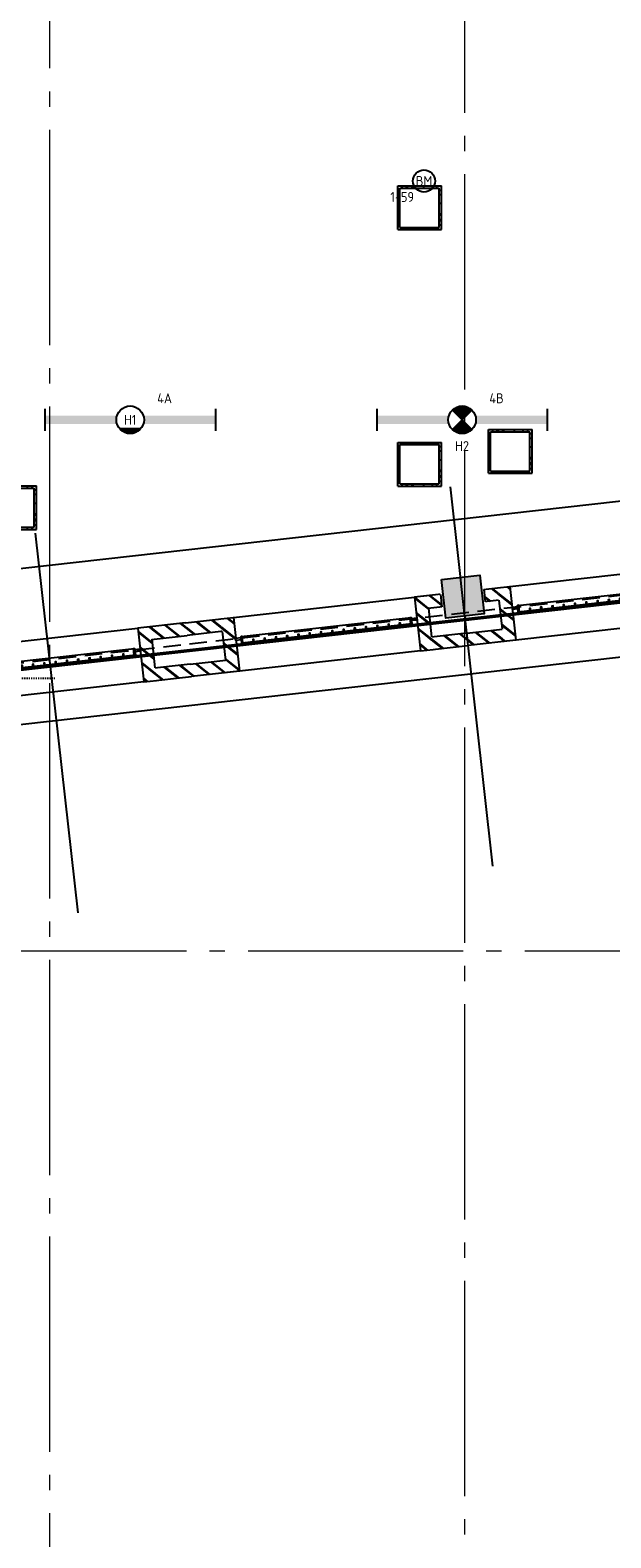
# Model space of a CAD drawing. Header units: millimetres. Extents: x -38031 to 123247, y -16330 to 129979.
# Tile 101 of 235: x 54181 to 59429, y -1804 to 11818. Entities that reach past the tile are written whole.
import ezdxf
from ezdxf.enums import TextEntityAlignment as Align

# ---------------------------------------------------------------- set-up
doc = ezdxf.new("R2010")
doc.units = ezdxf.units.MM
doc.header["$LTSCALE"] = 50
for name, pattern in [('HIDDEN', [9.525, 6.35, -3.175]), ('HIDDEN2', [4.7625, 3.175, -1.5875]), ('STYLE_01', [0.41664, 0.20828, -0.20836]), ('STYLE_11', [5, 3.888855, -0.416718, 0.277786, -0.416641])]:
    doc.linetypes.add(name, pattern=pattern)
for name, color, linetype in [('AL$1A---_ALGEMEEN', 8, 'Continuous'), ('AM$1A---_ARCERING', 8, 'Continuous'), ('BOUWKUNDIG', 8, 'Continuous'), ('brandscheiding', 5, 'HIDDEN'), ('EB6511--_ATTRIB', 2, 'Continuous'), ('EL6121--', 3, 'Continuous'), ('EL6311--', 3, 'Continuous'), ('EL6311--NV', 7, 'Continuous'), ('EL6511--', 3, 'Continuous'), ('versterkte strook', 7, 'Continuous'), ('Vloerdoos verdieping', 51, 'Continuous')]:
    doc.layers.add(name, color=color, linetype=linetype)
doc.layers.add('stramien', color=1, linetype='STYLE_11', lineweight=15)
doc.styles.add('BURO-018', font='iso.shx', dxfattribs={"height": 90})
pattern_1 = [(45, (0, 0), (70.7107, -70.7107), []), (45, (7.07, -7.07), (70.7107, -70.7107), [])]

# ---------------------------------------------------------------- blocks, each defined once
blk = doc.blocks.new('1115B6WD')
at = {"color": 0, "linetype": 'Continuous'}
for p, q in [((1.88, -1.65), (-1.88, -1.65)), ((1.68, -1.85), (-1.68, -1.85)), ((1.43, -2.05), (-1.43, -2.05)), ((1.09, -2.25), (-1.09, -2.25)), ((0.5, -2.45), (-0.5, -2.45))]:
    blk.add_line(p, q, dxfattribs=at)
blk = doc.blocks.new('1115B61540-WD2')
at = {"color": 0}
for p, q in [((-15.4, 2), (-15.4, -2)), ((15.4, 2), (15.4, -2))]:
    blk.add_line(p, q, dxfattribs=at)
at = {"color": 0, "linetype": 'Continuous'}
blk.add_circle((0, 0), 2.5, dxfattribs=at)
at = {"color": 0}
for points in [[(-2.5, 0.75), (-15.4, 0.75), (-2.5, -0.75), (-15.4, -0.75)], [(2.5, 0.75), (15.4, 0.75), (2.5, -0.75), (15.4, -0.75)]]:
    blk.add_solid(points, dxfattribs=at)
at = {"color": 0, "zscale": 100}
blk.add_blockref('1115B6WD', (0, 0), dxfattribs=at)
at = {"color": 0, "linetype": 'Continuous', "style": 'BURO-018'}
for tag, p in [('E_GKAST', (0, 8)), ('E_GROEP', (0, 5)), ('E_SGROEP', (4.5, 5)), ('E_ARMCODE', (0, 0)), ('E_SLET', (4.5, -3))]:
    blk.add_attdef(tag, text='', height=1.8, dxfattribs=at).set_placement(p, align=Align.MIDDLE)
blk = doc.blocks.new('E00018')
at = {"color": 0, "linetype": 'Continuous'}
for p, q in [((-1.77, -1.77), (1.77, 1.77)), ((1.77, -1.77), (-1.77, 1.77))]:
    blk.add_line(p, q, dxfattribs=at)
at = {"color": 0, "linetype": 'Continuous', "const_width": 2.5}
for points in [[(-0.88, 0.88, -0.198912), (0, 1.25, -0.198912), (0.88, 0.88, -1)], [(-0.88, -0.88, 0.198912), (0, -1.25, 0.198912), (0.88, -0.88, 1)]]:
    blk.add_lwpolyline(points, format="xyb", dxfattribs=at)
blk = doc.blocks.new('1115B61540-NO1')
at = {"color": 0}
for p, q in [((-15.4, 2), (-15.4, -2)), ((15.4, 2), (15.4, -2))]:
    blk.add_line(p, q, dxfattribs=at)
at = {"color": 0, "linetype": 'Continuous'}
blk.add_circle((0, 0), 2.5, dxfattribs=at)
at = {"color": 0}
for points in [[(-2.5, 0.75), (-15.4, 0.75), (-2.5, -0.75), (-15.4, -0.75)], [(2.5, 0.75), (15.4, 0.75), (2.5, -0.75), (15.4, -0.75)]]:
    blk.add_solid(points, dxfattribs=at)
at = {"color": 0, "zscale": 100}
blk.add_blockref('E00018', (0, 0), dxfattribs=at)
at = {"color": 0, "linetype": 'Continuous', "style": 'BURO-018'}
for tag, p in [('E_GKAST', (0, 8)), ('E_GROEP', (0, 5)), ('E_SGROEP', (4.5, 5)), ('E_ARMCODE', (0, 0)), ('E_SLET', (4.5, -3))]:
    blk.add_attdef(tag, text='', height=1.8, dxfattribs=at).set_placement(p, align=Align.MIDDLE)
blk = doc.blocks.new('E00123')
at = {"color": 0, "linetype": 'Continuous'}
blk.add_circle((0, 0), 2, dxfattribs=at)
at = {"color": 0, "linetype": 'Continuous', "style": 'BURO-018'}
for tag, p in [('E_TEXT1', (0, 4.5)), ('E_TEXT2', (0, 0))]:
    blk.add_attdef(tag, text='', height=1.8, dxfattribs=at).set_placement(p, align=Align.MIDDLE)
at = {"color": 0, "linetype": 'Continuous', "style": 'BURO-018', "flags": 1}
blk.add_attdef('E_MATCODE', (0, 0), '', height=1.8, dxfattribs=at)
blk = doc.blocks.new('VLOERDOOS')
at = {"layer": 'Vloerdoos verdieping'}
for p, q in [((0, 395), (395, 395)), ((0, 395), (0, 0)), ((0, 355), (20, 355)), ((0, 315), (20, 315)), ((0, 305), (20, 305)), ((20, 375), (20, 20)), ((20, 375), (375, 375)), ((40, 375), (40, 395)), ((80, 375), (80, 395)), ((90, 375), (90, 395)), ((130, 375), (130, 395)), ((140, 375), (140, 395)), ((235, 375), (235, 395)), ((315, 375), (315, 395)), ((355, 375), (355, 395)), ((375, 375), (375, 20)), ((375, 355), (395, 355)), ((375, 315), (395, 315)), ((375, 305), (395, 305)), ((395, 395), (395, 0)), ((0, 265), (20, 265)), ((0, 255), (20, 255)), ((0, 160), (20, 160)), ((375, 265), (395, 265)), ((375, 255), (395, 255)), ((375, 160), (395, 160)), ((0, 80), (20, 80)), ((0, 40), (20, 40)), ((0, 0), (395, 0)), ((20, 20), (375, 20)), ((40, 0), (40, 20)), ((80, 0), (80, 20)), ((90, 0), (90, 20)), ((130, 0), (130, 20)), ((140, 0), (140, 20)), ((235, 0), (235, 20)), ((315, 0), (315, 20)), ((355, 0), (355, 20)), ((375, 80), (395, 80)), ((375, 40), (395, 40))]:
    blk.add_line(p, q, dxfattribs=at)
blk = doc.blocks.new('31x_staal-K-hek4-p')
at = {"layer": 'AM$1A---_ARCERING', "linetype": 'Continuous', "lineweight": 0}
for points in [[(-250, 1495), (-270, 1495), (-270, 1485), (-250, 1485)], [(-250, 1393), (-270, 1393), (-270, 1383), (-250, 1383)], [(-250, 1290), (-270, 1290), (-270, 1280), (-250, 1280)], [(-250, 1188), (-270, 1188), (-270, 1178), (-250, 1178)], [(-250, 1085), (-270, 1085), (-270, 1075), (-250, 1075)], [(-250, 983), (-270, 983), (-270, 973), (-250, 973)], [(-250, 880), (-270, 880), (-270, 870), (-250, 870)], [(-250, 778), (-270, 778), (-270, 768), (-250, 768)], [(-250, 675), (-270, 675), (-270, 665), (-250, 665)], [(-250, 573), (-270, 573), (-270, 563), (-250, 563)], [(-250, 470), (-270, 470), (-270, 460), (-250, 460)], [(-250, 368), (-270, 368), (-270, 358), (-250, 358)], [(-250, 265), (-270, 265), (-270, 255), (-250, 255)], [(-250, 163), (-270, 163), (-270, 153), (-250, 153)]]:
    blk.add_hatch(color=256, dxfattribs=at).paths.add_polyline_path(points)
at = {"layer": 'AL$1A---_ALGEMEEN', "color": 0}
for points in [[(-250, 1495), (-270, 1495), (-270, 1485), (-250, 1485)], [(-250, 1393), (-270, 1393), (-270, 1383), (-250, 1383)], [(-250, 1290), (-270, 1290), (-270, 1280), (-250, 1280)], [(-250, 1188), (-270, 1188), (-270, 1178), (-250, 1178)], [(-250, 1085), (-270, 1085), (-270, 1075), (-250, 1075)], [(-250, 983), (-270, 983), (-270, 973), (-250, 973)], [(-250, 880), (-270, 880), (-270, 870), (-250, 870)], [(-250, 778), (-270, 778), (-270, 768), (-250, 768)], [(-250, 675), (-270, 675), (-270, 665), (-250, 665)], [(-250, 573), (-270, 573), (-270, 563), (-250, 563)], [(-250, 470), (-270, 470), (-270, 460), (-250, 460)], [(-250, 368), (-270, 368), (-270, 358), (-250, 358)], [(-250, 265), (-270, 265), (-270, 255), (-250, 255)], [(-250, 163), (-270, 163), (-270, 153), (-250, 153)]]:
    blk.add_lwpolyline(points, close=True, dxfattribs=at)
at = {"color": 0}
for points in [[(-488, 2082), (-488, 1648), (-375, 1648), (-375, 2082)], [(-113, 2082), (-113, 1648), (0, 1648), (0, 2082)], [(-488, -434), (-488, 0), (-375, 0), (-375, -434)], [(-113, -434), (-113, 0), (0, 0), (0, -434)]]:
    blk.add_wipeout(points, dxfattribs=at).dxf.layer = 'AL$1A---_ALGEMEEN'
at = {"layer": 'AM$1A---_ARCERING', "linetype": 'Continuous', "lineweight": 5}
h = blk.add_hatch(dxfattribs=at)
h.set_pattern_fill('BAKSTEEN', color=256, style=0, pattern_type=2)
h.set_pattern_definition(pattern_1)
edge = h.paths.add_edge_path()
edge.add_line((-488, 2082), (-488, 1648))
edge.add_line((-488, 1648), (-375, 1648))
edge.add_line((-375, 1648), (-375, 2082))
h = blk.add_hatch(dxfattribs=at)
h.set_pattern_fill('BAKSTEEN', color=256, style=0, pattern_type=2)
h.set_pattern_definition(pattern_1)
edge = h.paths.add_edge_path()
edge.add_line((-113, 2082), (-113, 1648))
edge.add_line((-113, 1648), (0, 1648))
edge.add_line((0, 1648), (0, 2082))
h = blk.add_hatch(dxfattribs=at)
h.set_pattern_fill('BAKSTEEN', color=256, style=0, pattern_type=2)
h.set_pattern_definition(pattern_1)
edge = h.paths.add_edge_path()
edge.add_line((-488, -434), (-488, 0))
edge.add_line((-488, 0), (-375, 0))
edge.add_line((-375, 0), (-375, -434))
h = blk.add_hatch(dxfattribs=at)
h.set_pattern_fill('BAKSTEEN', color=256, style=0, pattern_type=2)
h.set_pattern_definition(pattern_1)
edge = h.paths.add_edge_path()
edge.add_line((-113, -434), (-113, 0))
edge.add_line((-113, 0), (0, 0))
edge.add_line((0, 0), (0, -434))
at = {"layer": 'AL$1A---_ALGEMEEN', "color": 0}
for p, q in [((-488, 2082), (-488, 1648)), ((-375, 1648), (-375, 2082)), ((-113, 2082), (-113, 1648)), ((0, 1648), (0, 2082)), ((-488, -434), (-488, 0)), ((-375, 0), (-375, -434)), ((-113, -434), (-113, 0)), ((0, 0), (0, -434))]:
    blk.add_line(p, q, dxfattribs=at)
blk.add_lwpolyline([(-488, 1648), (0, 1648), (0, 0), (-488, 0)], close=True, dxfattribs=at)
at = {"color": 0}
for points in [[(-488, 1761), (-488, 1648), (0, 1648), (0, 1761)], [(-488, -113), (-488, 0), (0, 0), (0, -113)]]:
    blk.add_wipeout(points, dxfattribs=at).dxf.layer = 'AL$1A---_ALGEMEEN'
at = {"layer": 'AM$1A---_ARCERING', "linetype": 'Continuous', "lineweight": 5}
h = blk.add_hatch(dxfattribs=at)
h.set_pattern_fill('BAKSTEEN', color=256, style=0, pattern_type=2)
h.set_pattern_definition(pattern_1)
edge = h.paths.add_edge_path()
edge.add_line((-488, 1761), (-488, 1648))
edge.add_line((-488, 1648), (0, 1648))
edge.add_line((0, 1648), (0, 1761))
h = blk.add_hatch(dxfattribs=at)
h.set_pattern_fill('BAKSTEEN', color=256, style=0, pattern_type=2)
h.set_pattern_definition(pattern_1)
edge = h.paths.add_edge_path()
edge.add_line((-488, -113), (-488, 0))
edge.add_line((-488, 0), (0, 0))
edge.add_line((0, 0), (0, -113))
at = {"layer": 'AL$1A---_ALGEMEEN', "color": 0}
for p, q in [((-375, 1761), (-115, 1761)), ((-375, -113), (-113, -113))]:
    blk.add_line(p, q, dxfattribs=at)
for points in [[(-488, 1761), (-488, 1648), (0, 1648), (0, 1761)], [(-488, -113), (-488, 0), (0, 0), (0, -113)]]:
    blk.add_lwpolyline(points, dxfattribs=at)
blk.add_lwpolyline([(-310, 1598), (-250, 1598), (-250, 50), (-310, 50)], close=True, dxfattribs=at)
at = {"color": 0}
for points in [[(-302, 1601), (-278, 1601), (-278, 1598), (-302, 1598)], [(-302, 3), (-278, 3), (-278, 0), (-302, 0)]]:
    blk.add_wipeout(points, dxfattribs=at).dxf.layer = 'AL$1A---_ALGEMEEN'
at = {"layer": 'AL$1A---_ALGEMEEN', "color": 0}
for points in [[(-302, 1601), (-278, 1601), (-278, 1598), (-302, 1598)], [(-302, 3), (-278, 3), (-278, 0), (-302, 0)]]:
    blk.add_lwpolyline(points, close=True, dxfattribs=at)
at = {"color": 0}
for points in [[(-302, 1648), (-278, 1648), (-278, 1645), (-302, 1645)], [(-300, 47), (-280, 47), (-280, 3), (-300, 3)]]:
    blk.add_wipeout(points, dxfattribs=at).dxf.layer = 'AL$1A---_ALGEMEEN'
at = {"layer": 'AM$1A---_ARCERING', "linetype": 'Continuous', "lineweight": 0}
blk.add_hatch(color=256, dxfattribs=at).paths.add_polyline_path([(-250, 60), (-310, 60), (-310, 50), (-250, 50)])
at = {"layer": 'AL$1A---_ALGEMEEN', "color": 0}
for points in [[(-302, 1648), (-278, 1648), (-278, 1645), (-302, 1645)], [(-250, 60), (-310, 60), (-310, 50), (-250, 50)], [(-300, 47), (-280, 47), (-280, 3), (-300, 3)]]:
    blk.add_lwpolyline(points, close=True, dxfattribs=at)
at = {"color": 0}
for points in [[(-300, 1645), (-280, 1645), (-280, 1601), (-300, 1601)], [(-302, 50), (-278, 50), (-278, 47), (-302, 47)]]:
    blk.add_wipeout(points, dxfattribs=at).dxf.layer = 'AL$1A---_ALGEMEEN'
at = {"layer": 'AM$1A---_ARCERING', "linetype": 'Continuous', "lineweight": 0}
blk.add_hatch(color=256, dxfattribs=at).paths.add_polyline_path([(-250, 1588), (-310, 1588), (-310, 1598), (-250, 1598)])
at = {"layer": 'AL$1A---_ALGEMEEN', "color": 0}
for points in [[(-300, 1645), (-280, 1645), (-280, 1601), (-300, 1601)], [(-250, 1588), (-310, 1588), (-310, 1598), (-250, 1598)], [(-302, 50), (-278, 50), (-278, 47), (-302, 47)]]:
    blk.add_lwpolyline(points, close=True, dxfattribs=at)
blk = doc.blocks.new('metselwerk zo gevel sout')
at = {"layer": 'AL$1A---_ALGEMEEN', "color": 0, "rotation": 270}
for p in [(-34785, -269), (-29754, -269)]:
    blk.add_blockref('31x_staal-K-hek4-p', p, dxfattribs=at)
at = {"layer": 'AL$1A---_ALGEMEEN', "color": 0}
blk.add_line((-33961, -2275), (-33961, 1175), dxfattribs=at)
at = {"layer": 'AL$1A---_ALGEMEEN', "color": 0, "rotation": 270}
blk.add_blockref('31x_staal-K-hek4-p', (-32269, -269), dxfattribs=at)
at = {"color": 0}
blk.add_wipeout([(-30385, 350), (-29991, 350), (-29991, 0), (-30385, 0)], dxfattribs=at).dxf.layer = 'AL$1A---_ALGEMEEN'
at = {"layer": 'AL$1A---_ALGEMEEN', "color": 0}
for p, q in [((-30188, -2275), (-30188, 1175)), ((-30385, 218), (-30385, 105)), ((-29991, 218), (-29991, 105))]:
    blk.add_line(p, q, dxfattribs=at)
at = {"color": 0}
blk.add_wipeout([(-30164, -1869), (-28797, -1869), (-28797, -1687), (-30164, -1687)], dxfattribs=at).dxf.layer = 'AL$1A---_ALGEMEEN'
blk = doc.blocks.new('200254 W 210 11-06-2007')
at = {"layer": 'AL$1A---_ALGEMEEN', "rotation": 6.407550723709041}
blk.add_blockref('metselwerk zo gevel sout', (51910, -15093), dxfattribs=at)
at = {"layer": 'AM$1A---_ARCERING', "linetype": 'Continuous', "lineweight": 0}
blk.add_hatch(color=256, dxfattribs=at).paths.add_polyline_path([(21699, -18133), (22047, -18094), (22086, -18442), (21738, -18481)])
at = {"layer": 'AL$1A---_ALGEMEEN', "linetype": 'STYLE_01'}
blk.add_line((16699, -19023), (18204, -19024), dxfattribs=at)
at = {"layer": 'AL$1A---_ALGEMEEN'}
blk.add_lwpolyline([(21699, -18133), (22047, -18094), (22086, -18442), (21738, -18481)], close=True, dxfattribs=at)
at = {"layer": 'stramien', "ltscale": 10}
for p, q in [((18161, -41014), (18161, 36216)), ((21911, -38915), (21911, 22365)), ((-37549, -21488), (65549, -21488))]:
    blk.add_line(p, q, dxfattribs=at)

msp = doc.modelspace()

# ---------------------------------------------------------------- block references
at = {"layer": 'BOUWKUNDIG'}
msp.add_blockref('200254 W 210 11-06-2007', (36199, 24987.6), dxfattribs=at)

# ---------------------------------------------------------------- next in the draw order: linework, layer by layer
at = {"layer": 'brandscheiding', "const_width": 30}
msp.add_lwpolyline([(74564.1, 8339.6), (26697.9, 2966.4), (26697.9, 2623), (22059.3, 2107.9), (22002.1, 2451.3), (10196.2, 1104.7), (10177.2, 18459.4)], dxfattribs=at)
at = {"layer": 'EL6121--', "color": 5, "linetype": 'HIDDEN2'}
msp.add_line((99081, 11174.4), (-4290, -488.3), dxfattribs=at)
at = {"layer": 'versterkte strook'}
for p, q in [((17347.9, 2828.8), (103116, 12460.7)), ((17504.2, 1437.6), (103272.2, 11069.5))]:
    msp.add_line(p, q, dxfattribs=at)

# ---------------------------------------------------------------- next in the draw order: block references
at = {"layer": 'EL6311--'}
ref = msp.add_blockref('1115B61540-WD2', (55084.8, 8297.6), dxfattribs=dict(at, xscale=50, yscale=50, zscale=50))
ref.add_attrib('E_ARMCODE', 'H1', dxfattribs={"layer": '0', "color": 1, "linetype": 'Continuous', "height": 90, "style": 'BURO-018'}).set_placement((55084.8, 8297.6), align=Align.MIDDLE)
ref.add_attrib('E_GROEP', '4A', dxfattribs={"layer": '0', "color": 1, "linetype": 'Continuous', "height": 90, "style": 'BURO-018'}).set_placement((55395.8, 8492.6), align=Align.MIDDLE)
at = {"layer": 'EL6311--NV'}
ref = msp.add_blockref('1115B61540-NO1', (58084.8, 8297.6), dxfattribs=dict(at, xscale=50, yscale=50, zscale=50))
ref.add_attrib('E_ARMCODE', 'H2', dxfattribs={"layer": '0', "color": 1, "linetype": 'Continuous', "height": 90, "style": 'BURO-018'}).set_placement((58084.8, 8060.3), align=Align.MIDDLE)
ref.add_attrib('E_GROEP', '4B', dxfattribs={"layer": '0', "color": 1, "linetype": 'Continuous', "height": 90, "style": 'BURO-018'}).set_placement((58395.8, 8492.6), align=Align.MIDDLE)
at = {"layer": 'EL6511--'}
ref = msp.add_blockref('E00123', (57740.1, 10455.4), dxfattribs=dict(at, xscale=50, yscale=50, zscale=50))
ref.add_attrib('E_TEXT2', 'BM', dxfattribs={"layer": 'EB6511--_ATTRIB', "color": 1, "linetype": 'Continuous', "height": 90, "style": 'BURO-018'}).set_placement((57740.1, 10455.4), align=Align.MIDDLE)
ref.add_attrib('E_TEXT1', '1-59', dxfattribs={"layer": 'EB6511--_ATTRIB', "color": 1, "linetype": 'Continuous', "height": 90, "style": 'BURO-018'}).set_placement((57543.2, 10311.4), align=Align.MIDDLE)
at = {"layer": 'Vloerdoos verdieping', "rotation": 90}
for p in [(57897.5, 10015.9), (58717.5, 7815.2), (57897.5, 7699.2), (54237.5, 7306.4)]:
    msp.add_blockref('VLOERDOOS', p, dxfattribs=at)

doc.saveas('drawing.dxf')
